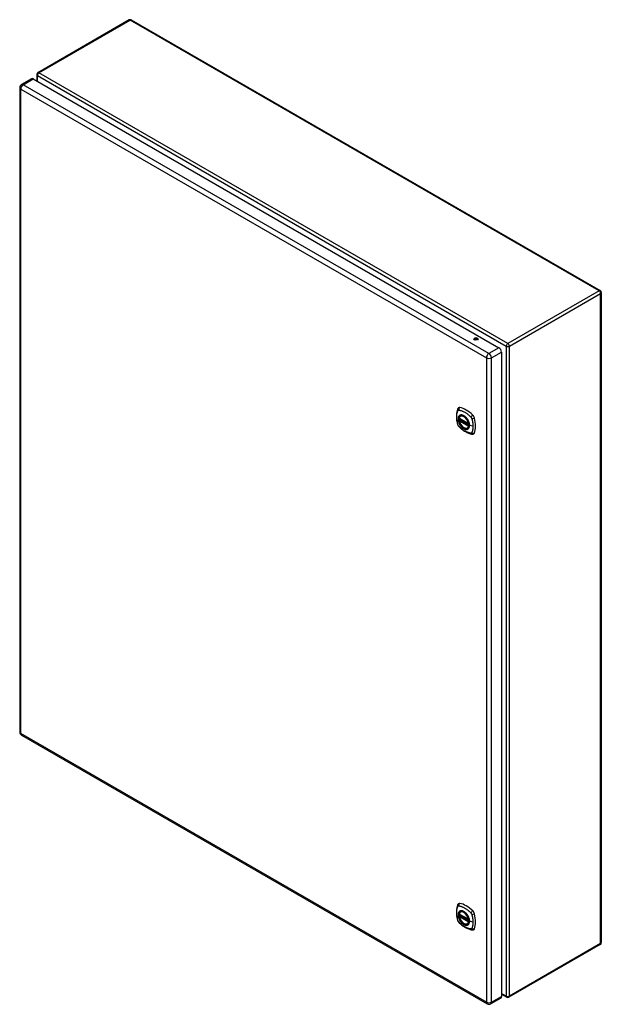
# Model space of a CAD drawing. Header units: inches. Extents: x 163.9 to 190, y 53.8 to 98.1.
import ezdxf

# ---------------------------------------------------------------- set-up
doc = ezdxf.new("R2010")
doc.units = ezdxf.units.IN
doc.header["$MEASUREMENT"] = 0
doc.layers.add('Visible Edges(ANSI)', color=7, linetype='Continuous', lineweight=25)
doc.layers.add('Visible Tangent Edges(ANSI)', color=7, linetype='Continuous', lineweight=25)

msp = doc.modelspace()

# ---------------------------------------------------------------- linework, layer by layer
at = {"layer": 'Visible Edges(ANSI)'}
for p, q in [((168.826, 98.052), (164.724, 95.683)), ((168.925, 98.052), (189.998, 85.885)), ((164.442, 95.409), (163.99, 95.148)), ((164.522, 95.401), (185.45, 83.319)), ((164.674, 95.598), (164.674, 95.314)), ((163.909, 95.009), (163.909, 66.039)), ((190.048, 85.8), (190.048, 56.568)), ((185.564, 83.122), (185.564, 54.151)), ((183.669, 80.142), (184.083, 79.903)), ((183.726, 80.246), (183.736, 80.252)), ((183.669, 80.047), (183.683, 80.055)), ((183.689, 80.066), (183.688, 80.069)), ((183.694, 80.081), (183.735, 80.104)), ((184.039, 79.704), (184.049, 79.71)), ((163.99, 65.899), (184.917, 53.817)), ((183.669, 57.849), (184.083, 57.61)), ((183.669, 57.754), (183.683, 57.762)), ((183.689, 57.773), (183.688, 57.776)), ((183.694, 57.788), (183.735, 57.811)), ((183.726, 57.953), (183.736, 57.959)), ((184.039, 57.411), (184.049, 57.417)), ((189.998, 56.482), (185.896, 54.113)), ((185.53, 54.078), (185.078, 53.817)), ((185.564, 54.248), (185.797, 54.113))]:
    msp.add_line(p, q, dxfattribs=at)
at = {"layer": 'Visible Edges(ANSI)', "flags": 128}
for points in [[(183.63, 80.612), (183.617, 80.598), (183.607, 80.584), (183.598, 80.569), (183.592, 80.555)], [(183.592, 80.555), (183.584, 80.534), (183.578, 80.514), (183.573, 80.496), (183.568, 80.477), (183.563, 80.459), (183.559, 80.439), (183.552, 80.399), (183.546, 80.358), (183.542, 80.317), (183.54, 80.275), (183.539, 80.232), (183.54, 80.188), (183.542, 80.144), (183.546, 80.1), (183.552, 80.055), (183.559, 80.01), (183.567, 79.964), (183.577, 79.918), (183.582, 79.895), (183.585, 79.884), (183.589, 79.87)], [(183.664, 80.155), (183.668, 80.17), (183.673, 80.184), (183.679, 80.197), (183.687, 80.209), (183.695, 80.22), (183.704, 80.23), (183.715, 80.239), (183.726, 80.246)], [(183.978, 80.166), (183.997, 80.144), (184.015, 80.12), (184.032, 80.096), (184.047, 80.07), (184.061, 80.044), (184.074, 80.017), (184.086, 79.99), (184.096, 79.963)], [(183.589, 79.87), (183.593, 79.856), (183.598, 79.843), (183.604, 79.83), (183.611, 79.818), (183.618, 79.806), (183.626, 79.795), (183.635, 79.784), (183.644, 79.773)], [(183.644, 79.773), (183.654, 79.763), (183.664, 79.754), (183.681, 79.738), (183.715, 79.707), (183.75, 79.677), (183.786, 79.649), (183.822, 79.621), (183.859, 79.596), (183.896, 79.572), (183.933, 79.549), (183.971, 79.529), (184.008, 79.51), (184.046, 79.492), (184.085, 79.477), (184.123, 79.463), (184.161, 79.451), (184.199, 79.441), (184.218, 79.437), (184.229, 79.435), (184.24, 79.433)], [(184.039, 79.704), (184.027, 79.698), (184.015, 79.694), (184.002, 79.69), (183.989, 79.689), (183.976, 79.688), (183.962, 79.689), (183.947, 79.691), (183.933, 79.694), (183.918, 79.699), (183.904, 79.705), (183.889, 79.712), (183.874, 79.72), (183.86, 79.729), (183.845, 79.739), (183.831, 79.75), (183.817, 79.763), (183.803, 79.776), (183.789, 79.789), (183.776, 79.804), (183.764, 79.819), (183.752, 79.835), (183.74, 79.852), (183.729, 79.869), (183.719, 79.887), (183.709, 79.905), (183.7, 79.923), (183.692, 79.941), (183.685, 79.96), (183.678, 79.979), (183.672, 79.997), (183.667, 80.016), (183.664, 80.034)], [(183.683, 80.055), (183.686, 80.057), (183.688, 80.06), (183.689, 80.063), (183.689, 80.066)], [(184.24, 79.433), (184.255, 79.432), (184.272, 79.432), (184.289, 79.434), (184.308, 79.438)], [(183.592, 58.263), (183.584, 58.241), (183.578, 58.222), (183.573, 58.203), (183.568, 58.184), (183.563, 58.166), (183.559, 58.146), (183.552, 58.106), (183.546, 58.066), (183.542, 58.024), (183.54, 57.982), (183.539, 57.939), (183.54, 57.895), (183.542, 57.851), (183.546, 57.807), (183.552, 57.762), (183.559, 57.717), (183.567, 57.671), (183.577, 57.625), (183.582, 57.602), (183.585, 57.591), (183.589, 57.577)], [(183.63, 58.319), (183.617, 58.305), (183.607, 58.291), (183.598, 58.277), (183.592, 58.263)], [(183.589, 57.577), (183.593, 57.563), (183.598, 57.55), (183.604, 57.538), (183.611, 57.525), (183.618, 57.513), (183.626, 57.502), (183.635, 57.491), (183.644, 57.481)], [(183.664, 57.862), (183.668, 57.877), (183.673, 57.891), (183.679, 57.904), (183.687, 57.916), (183.695, 57.927), (183.704, 57.937), (183.715, 57.946), (183.726, 57.953)], [(184.039, 57.411), (184.027, 57.405), (184.015, 57.401), (184.002, 57.398), (183.989, 57.396), (183.976, 57.395), (183.962, 57.396), (183.947, 57.398), (183.933, 57.402), (183.918, 57.406), (183.904, 57.412), (183.889, 57.419), (183.874, 57.427), (183.86, 57.436), (183.845, 57.446), (183.831, 57.458), (183.817, 57.47), (183.803, 57.483), (183.789, 57.497), (183.776, 57.511), (183.764, 57.527), (183.752, 57.543), (183.74, 57.559), (183.729, 57.576), (183.719, 57.594), (183.709, 57.612), (183.7, 57.63), (183.692, 57.649), (183.685, 57.667), (183.678, 57.686), (183.672, 57.704), (183.667, 57.723), (183.664, 57.741)], [(183.683, 57.762), (183.686, 57.764), (183.688, 57.767), (183.689, 57.77), (183.689, 57.773)], [(183.978, 57.873), (183.997, 57.851), (184.015, 57.827), (184.032, 57.803), (184.047, 57.777), (184.061, 57.751), (184.074, 57.724), (184.086, 57.697), (184.096, 57.67)], [(183.644, 57.481), (183.654, 57.471), (183.664, 57.461), (183.681, 57.445), (183.715, 57.414), (183.75, 57.384), (183.786, 57.356), (183.822, 57.329), (183.859, 57.303), (183.896, 57.279), (183.933, 57.257), (183.971, 57.236), (184.008, 57.217), (184.046, 57.199), (184.085, 57.184), (184.123, 57.17), (184.161, 57.158), (184.199, 57.149), (184.218, 57.144), (184.229, 57.142), (184.24, 57.141)], [(184.24, 57.141), (184.255, 57.139), (184.272, 57.139), (184.289, 57.141), (184.308, 57.145)]]:
    msp.add_lwpolyline(points, dxfattribs=at)
at = {"layer": 'Visible Edges(ANSI)'}
for centre, radius, start, end in [((168.876, 97.966), 0.099, 60, 120), ((164.773, 95.598), 0.099, 120, 180), ((164.07, 95.009), 0.161, 120, 180), ((189.949, 85.8), 0.099, 0, 60), ((183.675, 80.152), 0.0118, 166.5554, 240), ((183.675, 80.036), 0.0118, 120, 190.611), ((183.7, 80.07), 0.0118, 120, 187.8283), ((184.089, 79.913), 0.0118, 240, 282.6344), ((164.07, 66.039), 0.161, 180, 240), ((183.675, 57.859), 0.0118, 166.5554, 240), ((183.675, 57.744), 0.0118, 120, 190.611), ((183.7, 57.777), 0.0118, 120, 187.8283), ((184.089, 57.621), 0.0118, 240, 282.6344), ((189.949, 56.568), 0.099, 300, 0), ((185.846, 54.199), 0.099, 240, 300), ((184.998, 53.956), 0.161, 240, 300)]:
    msp.add_arc(centre, radius, start, end, dxfattribs=at)
for centre, major_axis, start_param, end_param in [((164.522, 95.27), (-0.08, 0.139), 5.497787, 6.283185), ((184.415, 83.657), (-0.102, 0), 3.63511, 5.789668), ((185.45, 83.187), (0.08, -0.139), 0.785398, 2.356194), ((183.729, 80.466), (-0.089, 0.153), 5.825423, 6.408181), ((183.98, 79.469), (-0.64, 1.108), 5.170151, 5.825423), ((183.875, 79.971), (0.157, -0.273), 2.363977, 7.060801), ((184.231, 80.176), (0.089, -0.153), 1.113034, 2.028558), ((183.493, 80.312), (-0.64, 1.108), 3.599355, 4.254627), ((184.231, 79.597), (0.089, -0.153), 6.158189, 6.740947), ((183.729, 58.173), (-0.089, 0.153), 5.825423, 6.408181), ((183.875, 57.678), (0.157, -0.273), 2.363977, 7.060801), ((183.98, 57.176), (-0.64, 1.108), 5.170151, 5.825423), ((184.231, 57.883), (0.089, -0.153), 1.113034, 2.028558), ((183.493, 58.02), (-0.64, 1.108), 3.599355, 4.254627), ((184.231, 57.304), (0.089, -0.153), 6.158189, 6.740947), ((185.45, 54.217), (0.081, -0.139), 0, 0.785398)]:
    msp.add_ellipse(centre, major_axis=major_axis, ratio=0.57735, start_param=start_param, end_param=end_param, dxfattribs=at)
for centre, major_axis in [((184.415, 83.712), (0.102, 0)), ((183.872, 79.969), (-0.16, 0.277)), ((183.872, 57.676), (-0.16, 0.277))]:
    msp.add_ellipse(centre, major_axis=major_axis, ratio=0.57735, dxfattribs=at)
at = {"layer": 'Visible Tangent Edges(ANSI)'}
for p, q in [((164.773, 95.679), (168.876, 98.047)), ((189.949, 85.881), (168.876, 98.047)), ((185.846, 83.512), (164.773, 95.679)), ((164.07, 95.14), (164.522, 95.401)), ((164.703, 95.557), (185.776, 83.391)), ((164.703, 95.297), (164.703, 95.557)), ((163.957, 94.943), (184.884, 82.861)), ((163.957, 65.973), (163.957, 94.943)), ((184.998, 83.058), (164.07, 95.14)), ((189.949, 85.881), (185.846, 83.512)), ((185.916, 83.391), (190.019, 85.759)), ((190.019, 56.527), (190.019, 85.759)), ((184.36, 83.663), (184.329, 83.681)), ((185.45, 83.319), (184.998, 83.058)), ((185.776, 83.391), (185.776, 54.158)), ((185.916, 54.158), (185.916, 83.391)), ((184.884, 82.861), (184.884, 53.891)), ((185.112, 82.861), (185.564, 83.122)), ((185.112, 53.891), (185.112, 82.861)), ((184.081, 79.908), (183.667, 80.147)), ((183.667, 80.032), (184.081, 79.793)), ((183.675, 80.046), (183.687, 80.053)), ((184.089, 79.807), (183.675, 80.046)), ((183.687, 80.053), (184.097, 79.816)), ((184.098, 79.833), (183.695, 80.065)), ((183.7, 80.08), (183.739, 80.102)), ((184.098, 79.85), (183.7, 80.08)), ((184.096, 79.811), (184.089, 79.807)), ((184.28, 79.783), (184.123, 79.822)), ((184.884, 53.891), (163.957, 65.973)), ((184.081, 57.616), (183.667, 57.855)), ((183.667, 57.739), (184.081, 57.5)), ((183.675, 57.753), (183.687, 57.76)), ((184.089, 57.514), (183.675, 57.753)), ((183.687, 57.76), (184.097, 57.523)), ((184.098, 57.54), (183.695, 57.773)), ((183.7, 57.787), (183.739, 57.809)), ((184.098, 57.558), (183.7, 57.787)), ((184.096, 57.518), (184.089, 57.514)), ((184.28, 57.49), (184.123, 57.53)), ((190.019, 56.527), (185.916, 54.158)), ((185.112, 53.891), (185.564, 54.151)), ((185.776, 54.158), (185.564, 54.281))]:
    msp.add_line(p, q, dxfattribs=at)
at = {"layer": 'Visible Tangent Edges(ANSI)', "flags": 128}
for points in [[(183.602, 79.855), (183.593, 79.888), (183.585, 79.918), (183.579, 79.948), (183.573, 79.977), (183.567, 80.006), (183.562, 80.035), (183.558, 80.064), (183.555, 80.093), (183.553, 80.121), (183.551, 80.149), (183.55, 80.177), (183.549, 80.204), (183.55, 80.231), (183.551, 80.257), (183.553, 80.283), (183.555, 80.308), (183.558, 80.333), (183.562, 80.357), (183.567, 80.38), (183.573, 80.403), (183.579, 80.425), (183.585, 80.447), (183.593, 80.468), (183.602, 80.49)], [(183.602, 80.49), (183.603, 80.491), (183.604, 80.493), (183.605, 80.495), (183.607, 80.496), (183.608, 80.498), (183.609, 80.499), (183.61, 80.5), (183.612, 80.502), (183.613, 80.503), (183.614, 80.504), (183.616, 80.505), (183.617, 80.506), (183.619, 80.507), (183.621, 80.507), (183.622, 80.508), (183.624, 80.509), (183.626, 80.509), (183.627, 80.51), (183.629, 80.51), (183.631, 80.51), (183.633, 80.511), (183.635, 80.511), (183.637, 80.511), (183.639, 80.511)], [(183.676, 80.266), (183.667, 80.258), (183.659, 80.249), (183.651, 80.239), (183.645, 80.228), (183.638, 80.216), (183.633, 80.204), (183.629, 80.191), (183.625, 80.177), (183.622, 80.162), (183.62, 80.146), (183.619, 80.13), (183.618, 80.114), (183.619, 80.097), (183.62, 80.079), (183.622, 80.061), (183.625, 80.043), (183.629, 80.025), (183.633, 80.006), (183.639, 79.987), (183.645, 79.969), (183.651, 79.95), (183.659, 79.931), (183.667, 79.913), (183.676, 79.894)], [(184.12, 79.825), (184.114, 79.767), (184.097, 79.718), (184.07, 79.68), (184.033, 79.656), (183.99, 79.647), (183.94, 79.652), (183.887, 79.672), (183.834, 79.705), (183.782, 79.751), (183.735, 79.806), (183.693, 79.869), (183.66, 79.936), (183.637, 80.005), (183.624, 80.073), (183.623, 80.135), (183.633, 80.19), (183.654, 80.235), (183.685, 80.267), (183.724, 80.286), (183.77, 80.29), (183.821, 80.279), (183.875, 80.254), (183.928, 80.216), (183.978, 80.166)], [(183.639, 80.511), (183.662, 80.508), (183.685, 80.504), (183.707, 80.499), (183.729, 80.494), (183.752, 80.487), (183.775, 80.48), (183.798, 80.471), (183.821, 80.462), (183.844, 80.452), (183.868, 80.44), (183.891, 80.428), (183.914, 80.415), (183.938, 80.401), (183.961, 80.387), (183.984, 80.371), (184.007, 80.354), (184.03, 80.337), (184.053, 80.319), (184.076, 80.3), (184.098, 80.281), (184.121, 80.261), (184.143, 80.24), (184.165, 80.218), (184.188, 80.193)], [(183.709, 80.285), (183.708, 80.285), (183.706, 80.284), (183.705, 80.283), (183.703, 80.283), (183.702, 80.282), (183.701, 80.281), (183.699, 80.281), (183.698, 80.28), (183.696, 80.279), (183.695, 80.278), (183.693, 80.278), (183.692, 80.277), (183.691, 80.276), (183.689, 80.275), (183.688, 80.274), (183.687, 80.273), (183.685, 80.273), (183.684, 80.272), (183.683, 80.271), (183.681, 80.27), (183.68, 80.269), (183.679, 80.268), (183.677, 80.267), (183.676, 80.266)], [(184.031, 80.099), (184.02, 80.116), (184.008, 80.133), (183.996, 80.149), (183.983, 80.164), (183.97, 80.179), (183.956, 80.193), (183.942, 80.206), (183.928, 80.218), (183.914, 80.23), (183.9, 80.241), (183.885, 80.251), (183.871, 80.26), (183.856, 80.267), (183.841, 80.274), (183.827, 80.28), (183.813, 80.285), (183.799, 80.289), (183.785, 80.292), (183.771, 80.293), (183.758, 80.294), (183.745, 80.293), (183.733, 80.292), (183.721, 80.289), (183.709, 80.285)], [(184.188, 80.193), (184.189, 80.192), (184.19, 80.191), (184.191, 80.19), (184.192, 80.189), (184.193, 80.188), (184.194, 80.187), (184.195, 80.185), (184.196, 80.184), (184.197, 80.183), (184.198, 80.182), (184.199, 80.181), (184.2, 80.179), (184.2, 80.178), (184.201, 80.177), (184.202, 80.176), (184.203, 80.174), (184.204, 80.173), (184.205, 80.172), (184.206, 80.17), (184.206, 80.169), (184.207, 80.168), (184.208, 80.167), (184.209, 80.165), (184.21, 80.164)], [(184.21, 80.164), (184.21, 80.163), (184.211, 80.161), (184.212, 80.16), (184.213, 80.159), (184.213, 80.157), (184.214, 80.156), (184.215, 80.154), (184.215, 80.153), (184.216, 80.152), (184.217, 80.15), (184.217, 80.149), (184.218, 80.148), (184.219, 80.146), (184.219, 80.145), (184.22, 80.143), (184.22, 80.142), (184.221, 80.14), (184.221, 80.139), (184.222, 80.138), (184.223, 80.136), (184.223, 80.135), (184.224, 80.133), (184.224, 80.132), (184.224, 80.131)], [(184.224, 80.131), (184.23, 80.112), (184.234, 80.098), (184.238, 80.083), (184.242, 80.068), (184.245, 80.053), (184.249, 80.039), (184.252, 80.024), (184.255, 80.009), (184.258, 79.994), (184.261, 79.98), (184.263, 79.965), (184.266, 79.951), (184.268, 79.936), (184.27, 79.922), (184.272, 79.908), (184.273, 79.893), (184.275, 79.879), (184.276, 79.865), (184.277, 79.851), (184.278, 79.837), (184.279, 79.824), (184.279, 79.81), (184.28, 79.796), (184.28, 79.783)], [(183.639, 79.792), (183.637, 79.795), (183.635, 79.797), (183.633, 79.799), (183.631, 79.802), (183.629, 79.804), (183.627, 79.806), (183.626, 79.809), (183.624, 79.811), (183.622, 79.814), (183.621, 79.817), (183.619, 79.819), (183.617, 79.822), (183.616, 79.825), (183.614, 79.827), (183.613, 79.83), (183.612, 79.833), (183.61, 79.836), (183.609, 79.838), (183.608, 79.841), (183.607, 79.844), (183.605, 79.847), (183.604, 79.85), (183.603, 79.852), (183.602, 79.855)], [(184.188, 79.475), (184.165, 79.478), (184.143, 79.482), (184.121, 79.487), (184.098, 79.493), (184.076, 79.499), (184.053, 79.507), (184.03, 79.516), (184.007, 79.525), (183.984, 79.535), (183.961, 79.547), (183.938, 79.559), (183.914, 79.572), (183.891, 79.586), (183.868, 79.6), (183.844, 79.616), (183.821, 79.632), (183.798, 79.65), (183.775, 79.668), (183.752, 79.686), (183.729, 79.706), (183.707, 79.726), (183.685, 79.746), (183.662, 79.767), (183.639, 79.792)], [(183.676, 79.894), (183.677, 79.892), (183.679, 79.889), (183.68, 79.887), (183.681, 79.884), (183.683, 79.882), (183.684, 79.88), (183.685, 79.877), (183.687, 79.875), (183.688, 79.872), (183.689, 79.87), (183.691, 79.867), (183.692, 79.865), (183.693, 79.863), (183.695, 79.86), (183.696, 79.858), (183.698, 79.855), (183.699, 79.853), (183.701, 79.851), (183.702, 79.848), (183.703, 79.846), (183.705, 79.844), (183.706, 79.841), (183.708, 79.839), (183.709, 79.837)], [(183.683, 80.055), (183.683, 80.055), (183.683, 80.055), (183.683, 80.055), (183.683, 80.055), (183.683, 80.055), (183.683, 80.055), (183.683, 80.055), (183.683, 80.055), (183.683, 80.055), (183.683, 80.055), (183.683, 80.055), (183.683, 80.055), (183.683, 80.055), (183.683, 80.055), (183.683, 80.055), (183.683, 80.054), (183.683, 80.054), (183.683, 80.054), (183.683, 80.054), (183.683, 80.054), (183.683, 80.054), (183.683, 80.054), (183.683, 80.054), (183.683, 80.054)], [(183.683, 80.054), (183.683, 80.054), (183.683, 80.054), (183.683, 80.054), (183.683, 80.054), (183.683, 80.054), (183.683, 80.054), (183.683, 80.054), (183.683, 80.054), (183.683, 80.054), (183.683, 80.054), (183.683, 80.054), (183.683, 80.054), (183.683, 80.054), (183.684, 80.054), (183.684, 80.054), (183.684, 80.054), (183.684, 80.054), (183.684, 80.054), (183.684, 80.054), (183.684, 80.053), (183.685, 80.053), (183.685, 80.053), (183.685, 80.053), (183.685, 80.053)], [(183.685, 80.053), (183.685, 80.053), (183.685, 80.053), (183.685, 80.053), (183.685, 80.053), (183.685, 80.053), (183.685, 80.053), (183.686, 80.053), (183.686, 80.053), (183.686, 80.053), (183.686, 80.053), (183.686, 80.053), (183.686, 80.053), (183.686, 80.053), (183.686, 80.053), (183.686, 80.053), (183.686, 80.053), (183.686, 80.053), (183.686, 80.053), (183.686, 80.053), (183.686, 80.053), (183.686, 80.053), (183.686, 80.053), (183.687, 80.053), (183.687, 80.053)], [(183.689, 80.068), (183.689, 80.068), (183.689, 80.068), (183.689, 80.067), (183.689, 80.067), (183.689, 80.067), (183.689, 80.067), (183.689, 80.067), (183.689, 80.067), (183.689, 80.067), (183.689, 80.067), (183.689, 80.067), (183.689, 80.067), (183.689, 80.067), (183.689, 80.067), (183.689, 80.067), (183.689, 80.067), (183.689, 80.067), (183.689, 80.067), (183.689, 80.067), (183.689, 80.066), (183.689, 80.066), (183.689, 80.066), (183.689, 80.066), (183.689, 80.066)], [(183.692, 80.067), (183.692, 80.067), (183.692, 80.067), (183.691, 80.067), (183.691, 80.067), (183.691, 80.067), (183.691, 80.067), (183.691, 80.067), (183.69, 80.067), (183.69, 80.067), (183.69, 80.067), (183.69, 80.067), (183.69, 80.068), (183.69, 80.068), (183.69, 80.068), (183.69, 80.068), (183.689, 80.068), (183.689, 80.068), (183.689, 80.068), (183.689, 80.068), (183.689, 80.068), (183.689, 80.068), (183.689, 80.068), (183.689, 80.068), (183.689, 80.068)], [(183.695, 80.065), (183.695, 80.065), (183.695, 80.066), (183.694, 80.066), (183.694, 80.066), (183.694, 80.066), (183.694, 80.066), (183.694, 80.066), (183.694, 80.066), (183.694, 80.066), (183.694, 80.066), (183.693, 80.066), (183.693, 80.066), (183.693, 80.066), (183.693, 80.066), (183.693, 80.066), (183.693, 80.066), (183.693, 80.067), (183.693, 80.067), (183.693, 80.067), (183.692, 80.067), (183.692, 80.067), (183.692, 80.067), (183.692, 80.067), (183.692, 80.067)], [(183.709, 79.837), (183.721, 79.82), (183.733, 79.803), (183.745, 79.787), (183.758, 79.772), (183.771, 79.757), (183.785, 79.743), (183.799, 79.73), (183.813, 79.718), (183.827, 79.706), (183.841, 79.696), (183.856, 79.686), (183.871, 79.677), (183.885, 79.669), (183.9, 79.662), (183.914, 79.656), (183.928, 79.651), (183.942, 79.647), (183.956, 79.645), (183.97, 79.643), (183.983, 79.642), (183.996, 79.643), (184.008, 79.644), (184.02, 79.647), (184.031, 79.651)], [(184.065, 80.042), (184.063, 80.044), (184.062, 80.047), (184.061, 80.049), (184.059, 80.052), (184.058, 80.054), (184.057, 80.056), (184.055, 80.059), (184.054, 80.061), (184.053, 80.064), (184.051, 80.066), (184.05, 80.069), (184.049, 80.071), (184.047, 80.073), (184.046, 80.076), (184.044, 80.078), (184.043, 80.081), (184.042, 80.083), (184.04, 80.085), (184.039, 80.088), (184.037, 80.09), (184.036, 80.092), (184.034, 80.095), (184.033, 80.097), (184.031, 80.099)], [(184.123, 79.822), (184.123, 79.831), (184.123, 79.839), (184.122, 79.848), (184.121, 79.857), (184.12, 79.866), (184.119, 79.875), (184.118, 79.884), (184.116, 79.893), (184.114, 79.902), (184.112, 79.911), (184.11, 79.921), (184.108, 79.93), (184.105, 79.939), (184.102, 79.949), (184.099, 79.958), (184.096, 79.967), (184.093, 79.977), (184.089, 79.986), (184.086, 79.995), (184.082, 80.005), (184.078, 80.014), (184.073, 80.023), (184.069, 80.033), (184.065, 80.042)], [(184.065, 79.67), (184.069, 79.674), (184.074, 79.678), (184.078, 79.683), (184.082, 79.687), (184.086, 79.692), (184.089, 79.697), (184.093, 79.703), (184.096, 79.708), (184.1, 79.714), (184.102, 79.72), (184.105, 79.726), (184.108, 79.732), (184.11, 79.739), (184.112, 79.746), (184.114, 79.753), (184.116, 79.76), (184.118, 79.767), (184.119, 79.774), (184.12, 79.782), (184.121, 79.79), (184.122, 79.798), (184.123, 79.806), (184.123, 79.814), (184.123, 79.822)], [(184.096, 79.963), (184.098, 79.957), (184.1, 79.951), (184.101, 79.945), (184.103, 79.939), (184.105, 79.933), (184.106, 79.927), (184.108, 79.921), (184.109, 79.915), (184.11, 79.909), (184.112, 79.903), (184.113, 79.898), (184.114, 79.892), (184.115, 79.886), (184.116, 79.88), (184.117, 79.874), (184.117, 79.869), (184.118, 79.863), (184.118, 79.857), (184.119, 79.852), (184.119, 79.846), (184.12, 79.841), (184.12, 79.835), (184.12, 79.83), (184.12, 79.825)], [(184.28, 79.783), (184.28, 79.769), (184.279, 79.756), (184.279, 79.743), (184.278, 79.73), (184.277, 79.717), (184.276, 79.704), (184.275, 79.691), (184.273, 79.678), (184.272, 79.666), (184.27, 79.654), (184.268, 79.642), (184.266, 79.63), (184.263, 79.618), (184.261, 79.606), (184.258, 79.594), (184.255, 79.583), (184.252, 79.572), (184.249, 79.561), (184.245, 79.55), (184.242, 79.539), (184.238, 79.528), (184.234, 79.518), (184.23, 79.508), (184.224, 79.496)], [(184.031, 79.651), (184.033, 79.651), (184.034, 79.652), (184.036, 79.653), (184.037, 79.653), (184.039, 79.654), (184.04, 79.655), (184.042, 79.655), (184.043, 79.656), (184.044, 79.657), (184.046, 79.658), (184.047, 79.658), (184.049, 79.659), (184.05, 79.66), (184.051, 79.661), (184.053, 79.662), (184.054, 79.662), (184.055, 79.663), (184.057, 79.664), (184.058, 79.665), (184.059, 79.666), (184.061, 79.667), (184.062, 79.668), (184.063, 79.669), (184.065, 79.67)], [(184.224, 79.496), (184.224, 79.494), (184.223, 79.493), (184.222, 79.491), (184.22, 79.49), (184.219, 79.488), (184.218, 79.487), (184.217, 79.485), (184.215, 79.484), (184.214, 79.483), (184.213, 79.482), (184.211, 79.481), (184.21, 79.48), (184.208, 79.479), (184.207, 79.478), (184.205, 79.478), (184.203, 79.477), (184.201, 79.477), (184.2, 79.476), (184.198, 79.476), (184.196, 79.475), (184.194, 79.475), (184.192, 79.475), (184.19, 79.475), (184.188, 79.475)], [(183.602, 57.562), (183.593, 57.595), (183.585, 57.625), (183.579, 57.655), (183.573, 57.684), (183.567, 57.714), (183.562, 57.743), (183.558, 57.772), (183.555, 57.8), (183.553, 57.829), (183.551, 57.857), (183.55, 57.884), (183.549, 57.911), (183.55, 57.938), (183.551, 57.964), (183.553, 57.99), (183.555, 58.015), (183.558, 58.04), (183.562, 58.064), (183.567, 58.087), (183.573, 58.11), (183.579, 58.133), (183.585, 58.154), (183.593, 58.175), (183.602, 58.197)], [(183.602, 58.197), (183.603, 58.199), (183.604, 58.2), (183.605, 58.202), (183.607, 58.203), (183.608, 58.205), (183.609, 58.206), (183.61, 58.208), (183.612, 58.209), (183.613, 58.21), (183.614, 58.211), (183.616, 58.212), (183.617, 58.213), (183.619, 58.214), (183.621, 58.215), (183.622, 58.215), (183.624, 58.216), (183.626, 58.216), (183.627, 58.217), (183.629, 58.217), (183.631, 58.218), (183.633, 58.218), (183.635, 58.218), (183.637, 58.218), (183.639, 58.218)], [(184.12, 57.532), (184.114, 57.474), (184.097, 57.425), (184.07, 57.387), (184.033, 57.364), (183.99, 57.354), (183.94, 57.359), (183.887, 57.379), (183.834, 57.413), (183.782, 57.458), (183.735, 57.514), (183.693, 57.576), (183.66, 57.644), (183.637, 57.713), (183.624, 57.78), (183.623, 57.842), (183.633, 57.897), (183.654, 57.942), (183.685, 57.974), (183.724, 57.993), (183.77, 57.997), (183.821, 57.986), (183.875, 57.961), (183.928, 57.923), (183.978, 57.873)], [(183.639, 58.218), (183.662, 58.216), (183.685, 58.211), (183.707, 58.207), (183.729, 58.201), (183.752, 58.194), (183.775, 58.187), (183.798, 58.178), (183.821, 58.169), (183.844, 58.159), (183.868, 58.148), (183.891, 58.136), (183.914, 58.123), (183.938, 58.109), (183.961, 58.094), (183.984, 58.078), (184.007, 58.062), (184.03, 58.044), (184.053, 58.026), (184.076, 58.007), (184.098, 57.988), (184.121, 57.968), (184.143, 57.947), (184.165, 57.926), (184.188, 57.901)], [(184.031, 57.807), (184.02, 57.823), (184.008, 57.84), (183.996, 57.856), (183.983, 57.871), (183.97, 57.886), (183.956, 57.9), (183.942, 57.913), (183.928, 57.926), (183.914, 57.937), (183.9, 57.948), (183.885, 57.958), (183.871, 57.967), (183.856, 57.975), (183.841, 57.982), (183.827, 57.987), (183.813, 57.992), (183.799, 57.996), (183.785, 57.999), (183.771, 58), (183.758, 58.001), (183.745, 58), (183.733, 57.999), (183.721, 57.996), (183.709, 57.992)], [(183.639, 57.499), (183.637, 57.502), (183.635, 57.504), (183.633, 57.506), (183.631, 57.509), (183.629, 57.511), (183.627, 57.514), (183.626, 57.516), (183.624, 57.519), (183.622, 57.521), (183.621, 57.524), (183.619, 57.526), (183.617, 57.529), (183.616, 57.532), (183.614, 57.535), (183.613, 57.537), (183.612, 57.54), (183.61, 57.543), (183.609, 57.546), (183.608, 57.548), (183.607, 57.551), (183.605, 57.554), (183.604, 57.557), (183.603, 57.56), (183.602, 57.562)], [(183.676, 57.973), (183.667, 57.965), (183.659, 57.956), (183.651, 57.946), (183.645, 57.935), (183.638, 57.924), (183.633, 57.911), (183.629, 57.898), (183.625, 57.884), (183.622, 57.869), (183.62, 57.854), (183.619, 57.838), (183.618, 57.821), (183.619, 57.804), (183.62, 57.786), (183.622, 57.769), (183.625, 57.75), (183.629, 57.732), (183.633, 57.713), (183.639, 57.695), (183.645, 57.676), (183.651, 57.657), (183.659, 57.638), (183.667, 57.62), (183.676, 57.601)], [(183.709, 57.992), (183.708, 57.992), (183.706, 57.991), (183.705, 57.99), (183.703, 57.99), (183.702, 57.989), (183.701, 57.988), (183.699, 57.988), (183.698, 57.987), (183.696, 57.986), (183.695, 57.986), (183.693, 57.985), (183.692, 57.984), (183.691, 57.983), (183.689, 57.982), (183.688, 57.982), (183.687, 57.981), (183.685, 57.98), (183.684, 57.979), (183.683, 57.978), (183.681, 57.977), (183.68, 57.976), (183.679, 57.975), (183.677, 57.974), (183.676, 57.973)], [(183.676, 57.601), (183.677, 57.599), (183.679, 57.597), (183.68, 57.594), (183.681, 57.592), (183.683, 57.589), (183.684, 57.587), (183.685, 57.584), (183.687, 57.582), (183.688, 57.579), (183.689, 57.577), (183.691, 57.575), (183.692, 57.572), (183.693, 57.57), (183.695, 57.567), (183.696, 57.565), (183.698, 57.563), (183.699, 57.56), (183.701, 57.558), (183.702, 57.556), (183.703, 57.553), (183.705, 57.551), (183.706, 57.549), (183.708, 57.546), (183.709, 57.544)], [(183.683, 57.762), (183.683, 57.762), (183.683, 57.762), (183.683, 57.762), (183.683, 57.762), (183.683, 57.762), (183.683, 57.762), (183.683, 57.762), (183.683, 57.762), (183.683, 57.762), (183.683, 57.762), (183.683, 57.762), (183.683, 57.762), (183.683, 57.762), (183.683, 57.762), (183.683, 57.762), (183.683, 57.762), (183.683, 57.762), (183.683, 57.762), (183.683, 57.762), (183.683, 57.762), (183.683, 57.762), (183.683, 57.762), (183.683, 57.762), (183.683, 57.762)], [(183.683, 57.762), (183.683, 57.762), (183.683, 57.762), (183.683, 57.762), (183.683, 57.761), (183.683, 57.761), (183.683, 57.761), (183.683, 57.761), (183.683, 57.761), (183.683, 57.761), (183.683, 57.761), (183.683, 57.761), (183.683, 57.761), (183.683, 57.761), (183.684, 57.761), (183.684, 57.761), (183.684, 57.761), (183.684, 57.761), (183.684, 57.761), (183.684, 57.761), (183.684, 57.761), (183.685, 57.761), (183.685, 57.761), (183.685, 57.76), (183.685, 57.76)], [(183.685, 57.76), (183.685, 57.76), (183.685, 57.76), (183.685, 57.76), (183.685, 57.76), (183.685, 57.76), (183.685, 57.76), (183.686, 57.76), (183.686, 57.76), (183.686, 57.76), (183.686, 57.76), (183.686, 57.76), (183.686, 57.76), (183.686, 57.76), (183.686, 57.76), (183.686, 57.76), (183.686, 57.76), (183.686, 57.76), (183.686, 57.76), (183.686, 57.76), (183.686, 57.76), (183.686, 57.76), (183.686, 57.76), (183.687, 57.76), (183.687, 57.76)], [(183.689, 57.775), (183.689, 57.775), (183.689, 57.775), (183.689, 57.775), (183.689, 57.775), (183.689, 57.775), (183.689, 57.774), (183.689, 57.774), (183.689, 57.774), (183.689, 57.774), (183.689, 57.774), (183.689, 57.774), (183.689, 57.774), (183.689, 57.774), (183.689, 57.774), (183.689, 57.774), (183.689, 57.774), (183.689, 57.774), (183.689, 57.774), (183.689, 57.774), (183.689, 57.774), (183.689, 57.774), (183.689, 57.774), (183.689, 57.773), (183.689, 57.773)], [(183.692, 57.774), (183.692, 57.774), (183.692, 57.774), (183.691, 57.774), (183.691, 57.774), (183.691, 57.774), (183.691, 57.774), (183.691, 57.775), (183.69, 57.775), (183.69, 57.775), (183.69, 57.775), (183.69, 57.775), (183.69, 57.775), (183.69, 57.775), (183.69, 57.775), (183.69, 57.775), (183.689, 57.775), (183.689, 57.775), (183.689, 57.775), (183.689, 57.775), (183.689, 57.775), (183.689, 57.775), (183.689, 57.775), (183.689, 57.775), (183.689, 57.775)], [(183.695, 57.773), (183.695, 57.773), (183.695, 57.773), (183.694, 57.773), (183.694, 57.773), (183.694, 57.773), (183.694, 57.773), (183.694, 57.773), (183.694, 57.773), (183.694, 57.773), (183.694, 57.773), (183.693, 57.773), (183.693, 57.773), (183.693, 57.773), (183.693, 57.774), (183.693, 57.774), (183.693, 57.774), (183.693, 57.774), (183.693, 57.774), (183.693, 57.774), (183.692, 57.774), (183.692, 57.774), (183.692, 57.774), (183.692, 57.774), (183.692, 57.774)], [(184.065, 57.749), (184.063, 57.751), (184.062, 57.754), (184.061, 57.756), (184.059, 57.759), (184.058, 57.761), (184.057, 57.764), (184.055, 57.766), (184.054, 57.768), (184.053, 57.771), (184.051, 57.773), (184.05, 57.776), (184.049, 57.778), (184.047, 57.781), (184.046, 57.783), (184.044, 57.785), (184.043, 57.788), (184.042, 57.79), (184.04, 57.792), (184.039, 57.795), (184.037, 57.797), (184.036, 57.8), (184.034, 57.802), (184.033, 57.804), (184.031, 57.807)], [(184.123, 57.53), (184.123, 57.538), (184.123, 57.547), (184.122, 57.555), (184.121, 57.564), (184.12, 57.573), (184.119, 57.582), (184.118, 57.591), (184.116, 57.6), (184.114, 57.609), (184.112, 57.619), (184.11, 57.628), (184.108, 57.637), (184.105, 57.646), (184.102, 57.656), (184.099, 57.665), (184.096, 57.675), (184.093, 57.684), (184.089, 57.693), (184.086, 57.703), (184.082, 57.712), (184.078, 57.721), (184.073, 57.731), (184.069, 57.74), (184.065, 57.749)], [(184.096, 57.67), (184.098, 57.664), (184.1, 57.658), (184.101, 57.652), (184.103, 57.646), (184.105, 57.64), (184.106, 57.634), (184.108, 57.628), (184.109, 57.622), (184.11, 57.616), (184.112, 57.611), (184.113, 57.605), (184.114, 57.599), (184.115, 57.593), (184.116, 57.587), (184.117, 57.582), (184.117, 57.576), (184.118, 57.57), (184.118, 57.565), (184.119, 57.559), (184.119, 57.554), (184.12, 57.548), (184.12, 57.543), (184.12, 57.537), (184.12, 57.532)], [(184.188, 57.901), (184.189, 57.9), (184.19, 57.898), (184.191, 57.897), (184.192, 57.896), (184.193, 57.895), (184.194, 57.894), (184.195, 57.893), (184.196, 57.891), (184.197, 57.89), (184.198, 57.889), (184.199, 57.888), (184.2, 57.887), (184.2, 57.885), (184.201, 57.884), (184.202, 57.883), (184.203, 57.882), (184.204, 57.88), (184.205, 57.879), (184.206, 57.878), (184.206, 57.876), (184.207, 57.875), (184.208, 57.874), (184.209, 57.872), (184.21, 57.871)], [(184.21, 57.871), (184.21, 57.87), (184.211, 57.868), (184.212, 57.867), (184.213, 57.866), (184.213, 57.864), (184.214, 57.863), (184.215, 57.862), (184.215, 57.86), (184.216, 57.859), (184.217, 57.857), (184.217, 57.856), (184.218, 57.855), (184.219, 57.853), (184.219, 57.852), (184.22, 57.85), (184.22, 57.849), (184.221, 57.848), (184.221, 57.846), (184.222, 57.845), (184.223, 57.843), (184.223, 57.842), (184.224, 57.841), (184.224, 57.839), (184.224, 57.838)], [(184.224, 57.838), (184.23, 57.82), (184.234, 57.805), (184.238, 57.79), (184.242, 57.775), (184.245, 57.76), (184.249, 57.746), (184.252, 57.731), (184.255, 57.716), (184.258, 57.702), (184.261, 57.687), (184.263, 57.672), (184.266, 57.658), (184.268, 57.644), (184.27, 57.629), (184.272, 57.615), (184.273, 57.601), (184.275, 57.587), (184.276, 57.572), (184.277, 57.558), (184.278, 57.545), (184.279, 57.531), (184.279, 57.517), (184.28, 57.503), (184.28, 57.49)], [(184.188, 57.182), (184.165, 57.185), (184.143, 57.189), (184.121, 57.194), (184.098, 57.2), (184.076, 57.207), (184.053, 57.214), (184.03, 57.223), (184.007, 57.232), (183.984, 57.243), (183.961, 57.254), (183.938, 57.266), (183.914, 57.279), (183.891, 57.293), (183.868, 57.308), (183.844, 57.323), (183.821, 57.34), (183.798, 57.357), (183.775, 57.375), (183.752, 57.393), (183.729, 57.413), (183.707, 57.433), (183.685, 57.453), (183.662, 57.475), (183.639, 57.499)], [(183.709, 57.544), (183.721, 57.527), (183.733, 57.511), (183.745, 57.495), (183.758, 57.479), (183.771, 57.465), (183.785, 57.451), (183.799, 57.437), (183.813, 57.425), (183.827, 57.413), (183.841, 57.403), (183.856, 57.393), (183.871, 57.384), (183.885, 57.376), (183.9, 57.369), (183.914, 57.363), (183.928, 57.358), (183.942, 57.355), (183.956, 57.352), (183.97, 57.35), (183.983, 57.35), (183.996, 57.35), (184.008, 57.352), (184.02, 57.354), (184.031, 57.358)], [(184.031, 57.358), (184.033, 57.359), (184.034, 57.359), (184.036, 57.36), (184.037, 57.361), (184.039, 57.361), (184.04, 57.362), (184.042, 57.363), (184.043, 57.363), (184.044, 57.364), (184.046, 57.365), (184.047, 57.366), (184.049, 57.366), (184.05, 57.367), (184.051, 57.368), (184.053, 57.369), (184.054, 57.37), (184.055, 57.371), (184.057, 57.371), (184.058, 57.372), (184.059, 57.373), (184.061, 57.374), (184.062, 57.375), (184.063, 57.376), (184.065, 57.377)], [(184.065, 57.377), (184.069, 57.381), (184.074, 57.385), (184.078, 57.39), (184.082, 57.394), (184.086, 57.399), (184.089, 57.404), (184.093, 57.41), (184.096, 57.415), (184.1, 57.421), (184.102, 57.427), (184.105, 57.433), (184.108, 57.439), (184.11, 57.446), (184.112, 57.453), (184.114, 57.46), (184.116, 57.467), (184.118, 57.474), (184.119, 57.482), (184.12, 57.489), (184.121, 57.497), (184.122, 57.505), (184.123, 57.513), (184.123, 57.521), (184.123, 57.53)], [(184.224, 57.203), (184.224, 57.201), (184.223, 57.2), (184.222, 57.198), (184.22, 57.197), (184.219, 57.195), (184.218, 57.194), (184.217, 57.193), (184.215, 57.191), (184.214, 57.19), (184.213, 57.189), (184.211, 57.188), (184.21, 57.187), (184.208, 57.186), (184.207, 57.186), (184.205, 57.185), (184.203, 57.184), (184.201, 57.184), (184.2, 57.183), (184.198, 57.183), (184.196, 57.183), (184.194, 57.182), (184.192, 57.182), (184.19, 57.182), (184.188, 57.182)], [(184.28, 57.49), (184.28, 57.476), (184.279, 57.463), (184.279, 57.45), (184.278, 57.437), (184.277, 57.424), (184.276, 57.411), (184.275, 57.398), (184.273, 57.386), (184.272, 57.373), (184.27, 57.361), (184.268, 57.349), (184.266, 57.337), (184.263, 57.325), (184.261, 57.313), (184.258, 57.302), (184.255, 57.29), (184.252, 57.279), (184.249, 57.268), (184.245, 57.257), (184.242, 57.246), (184.238, 57.236), (184.234, 57.225), (184.23, 57.215), (184.224, 57.203)]]:
    msp.add_lwpolyline(points, dxfattribs=at)
at = {"layer": 'Visible Tangent Edges(ANSI)'}
for centre, major_axis, ratio, start_param, end_param in [((168.876, 97.966), (-0.0495, 0.0857), 0.57735, 5.497787, 6.283185), ((168.876, 97.966), (0.0495, 0.0857), 0.57735, 0, 0.785398), ((164.773, 95.598), (0.0495, 0.0857), 0.57735, 0.785398, 2.356194), ((164.773, 95.598), (-0.0495, 0.0857), 0.57735, 5.497787, 6.283185), ((164.773, 95.598), (-0.099, 0), 0.57735, 0, 0.785398), ((164.07, 95.009), (-0.161, 0), 0.57735, 0, 0.785398), ((164.07, 95.009), (-0.08, -0.139), 0.57735, 3.926991, 5.497787), ((164.07, 95.009), (-0.081, 0.139), 0.57735, 5.497787, 6.283185), ((189.949, 85.8), (0.0495, 0.0857), 0.57735, 0, 0.785398), ((189.949, 85.8), (0.0495, -0.0857), 0.57735, 0.785398, 2.356194), ((189.949, 85.8), (0.099, 0), 0.57735, 5.497787, 6.283185), ((185.846, 83.431), (-0.0495, -0.0857), 0.57735, 3.926991, 5.497787), ((185.846, 83.431), (0.099, 0), 0.57735, 3.926991, 5.497787), ((185.846, 83.431), (0.0495, -0.0857), 0.57735, 0.785398, 2.356194), ((184.998, 82.926), (0.081, 0.139), 0.57735, 0.785398, 2.356194), ((184.998, 82.926), (-0.161, 0), 0.57735, 0.785398, 2.356194), ((184.998, 82.926), (-0.081, 0.139), 0.57735, 3.926991, 5.497787), ((183.729, 80.529), (-0.027, -0.115), 0.753705, 3.902663, 5.039934), ((183.702, 80.513), (-0.11, 0.042), 0.704518, 0, 0.765179), ((183.874, 79.97), (-0.173, 0.3), 0.57735, 5.055237, 10.652726), ((183.675, 80.152), (-0.0115, 0.0027), 0.697177, 0, 0.936254), ((183.874, 79.97), (-0.151, 0.261), 0.57735, 4.164956, 6.830618), ((183.675, 80.152), (-0.0059, -0.0102), 0.57735, 5.497787, 6.283185), ((183.882, 79.975), (-0.156, 0.271), 0.57735, 6.166197, 6.283185), ((184.259, 80.223), (-0.0787, -0.088), 0.341266, 4.200572, 5.337843), ((184.285, 80.177), (0.116, 0.024), 0.341266, 4.086935, 5.224206), ((183.702, 79.902), (-0.114, -0.032), 0.390453, 0, 0.392125), ((183.729, 79.856), (-0.0849, -0.0822), 0.390453, 5.89106, 6.283185), ((183.675, 80.036), (-0.0116, -0.0022), 0.424984, 0, 0.691657), ((183.675, 80.036), (-0.0059, -0.0102), 0.57735, 3.926991, 5.497787), ((183.874, 79.97), (0.151, -0.261), 0.57735, 4.164956, 6.830618), ((183.675, 80.036), (-0.0059, 0.0102), 0.57735, 5.497787, 6.283185), ((183.678, 80.065), (0.0018, -0.0117), 0.983841, 0.332621, 1.648576), ((183.684, 80.064), (0.0039, 0.0112), 0.653911, 3.808835, 5.235416), ((183.687, 80.062), (0.0059, 0.0102), 0.57735, 3.926991, 5.335914), ((183.7, 80.07), (-0.0117, -0.0016), 0.470841, 0, 0.203742), ((183.7, 80.07), (-0.0059, -0.0102), 0.57735, 3.926991, 5.351326), ((183.7, 80.07), (-0.0059, 0.0102), 0.57735, 5.497787, 6.283185), ((183.882, 79.975), (0.156, -0.271), 0.57735, 0, 0.116988), ((184.089, 79.913), (-0.0059, -0.0102), 0.57735, 5.497787, 6.283185), ((184.089, 79.913), (-0.0116, -0.0022), 0.424984, 0.691657, 1.603666), ((184.089, 79.797), (0.0059, 0.0102), 0.57735, 0.785398, 2.356194), ((184.089, 79.797), (0.0115, -0.0027), 0.697177, 4.077847, 5.160757), ((184.089, 79.797), (0.0059, -0.0102), 0.57735, 1.624298, 2.356194), ((184.125, 79.825), (-0.00492, 0), 0.57735, 0.141897, 1.156289), ((184.259, 79.55), (-0.019, -0.117), 0.704518, 5.518007, 6.283185), ((184.285, 79.565), (0.113, -0.035), 0.753705, 4.384844, 5.522115), ((164.07, 66.039), (-0.161, 0), 0.57735, 0, 0.785398), ((164.07, 66.039), (-0.081, -0.139), 0.57735, 5.497787, 6.283185), ((183.702, 58.22), (-0.11, 0.042), 0.704518, 0, 0.765179), ((183.874, 57.677), (-0.173, 0.3), 0.57735, 5.055237, 10.652726), ((183.729, 58.236), (-0.027, -0.115), 0.753705, 3.902663, 5.039934), ((184.259, 57.93), (-0.0787, -0.088), 0.341266, 4.200572, 5.337843), ((183.702, 57.609), (-0.114, -0.032), 0.390453, 0, 0.392125), ((183.675, 57.859), (-0.0115, 0.0027), 0.697177, 0, 0.936254), ((183.675, 57.744), (-0.0116, -0.0022), 0.424984, 0, 0.691657), ((183.874, 57.677), (-0.151, 0.261), 0.57735, 4.164956, 6.830618), ((183.675, 57.859), (-0.0059, -0.0102), 0.57735, 5.497787, 6.283185), ((183.675, 57.744), (-0.0059, -0.0102), 0.57735, 3.926991, 5.497787), ((183.874, 57.677), (0.151, -0.261), 0.57735, 4.164956, 6.830618), ((183.675, 57.744), (-0.0059, 0.0102), 0.57735, 5.497787, 6.283185), ((183.678, 57.772), (0.0018, -0.0117), 0.983841, 0.332621, 1.648576), ((183.684, 57.771), (0.0039, 0.0112), 0.653911, 3.808835, 5.235416), ((183.687, 57.769), (0.0059, 0.0102), 0.57735, 3.926991, 5.335914), ((183.7, 57.777), (-0.0117, -0.0016), 0.470841, 0, 0.203742), ((183.7, 57.777), (-0.0059, -0.0102), 0.57735, 3.926991, 5.351326), ((183.7, 57.777), (-0.0059, 0.0102), 0.57735, 5.497787, 6.283185), ((183.882, 57.682), (-0.156, 0.271), 0.57735, 6.166197, 6.283185), ((184.089, 57.621), (-0.0059, -0.0102), 0.57735, 5.497787, 6.283185), ((184.089, 57.621), (-0.0116, -0.0022), 0.424984, 0.691657, 1.603666), ((184.285, 57.884), (0.116, 0.024), 0.341266, 4.086935, 5.224206), ((183.729, 57.563), (-0.0849, -0.0822), 0.390453, 5.89106, 6.283185), ((183.882, 57.682), (0.156, -0.271), 0.57735, 0, 0.116988), ((184.089, 57.505), (0.0059, 0.0102), 0.57735, 0.785398, 2.356194), ((184.089, 57.505), (0.0115, -0.0027), 0.697177, 4.077847, 5.160757), ((184.089, 57.505), (0.0059, -0.0102), 0.57735, 1.624298, 2.356194), ((184.125, 57.532), (-0.00492, 0), 0.57735, 0.141897, 1.156289), ((184.259, 57.257), (-0.019, -0.117), 0.704518, 5.518007, 6.283185), ((184.285, 57.273), (0.113, -0.035), 0.753705, 4.384844, 5.522115), ((189.949, 56.568), (0.0495, -0.0857), 0.57735, 0, 0.785398), ((189.949, 56.568), (0.099, 0), 0.57735, 5.497787, 6.283185), ((185.846, 54.199), (-0.0495, -0.0857), 0.57735, 5.497787, 6.283185), ((185.846, 54.199), (-0.099, 0), 0.57735, 0.785398, 2.356194), ((185.846, 54.199), (0.0495, -0.0857), 0.57735, 0, 0.785398), ((184.998, 53.956), (-0.081, -0.139), 0.57735, 5.497787, 6.283185), ((184.998, 53.956), (0.161, 0), 0.57735, 3.926991, 5.497787), ((184.998, 53.956), (0.081, -0.139), 0.57735, 0, 0.785398)]:
    msp.add_ellipse(centre, major_axis=major_axis, ratio=ratio, start_param=start_param, end_param=end_param, dxfattribs=at)
for centre, major_axis in [((183.875, 79.971), (0.171, -0.296)), ((183.872, 79.969), (-0.163, 0.282)), ((183.872, 79.969), (0.162, -0.281)), ((183.875, 57.678), (0.171, -0.296)), ((183.872, 57.676), (-0.163, 0.282)), ((183.872, 57.676), (0.162, -0.281))]:
    msp.add_ellipse(centre, major_axis=major_axis, ratio=0.57735, dxfattribs=at)

doc.saveas('drawing.dxf')
